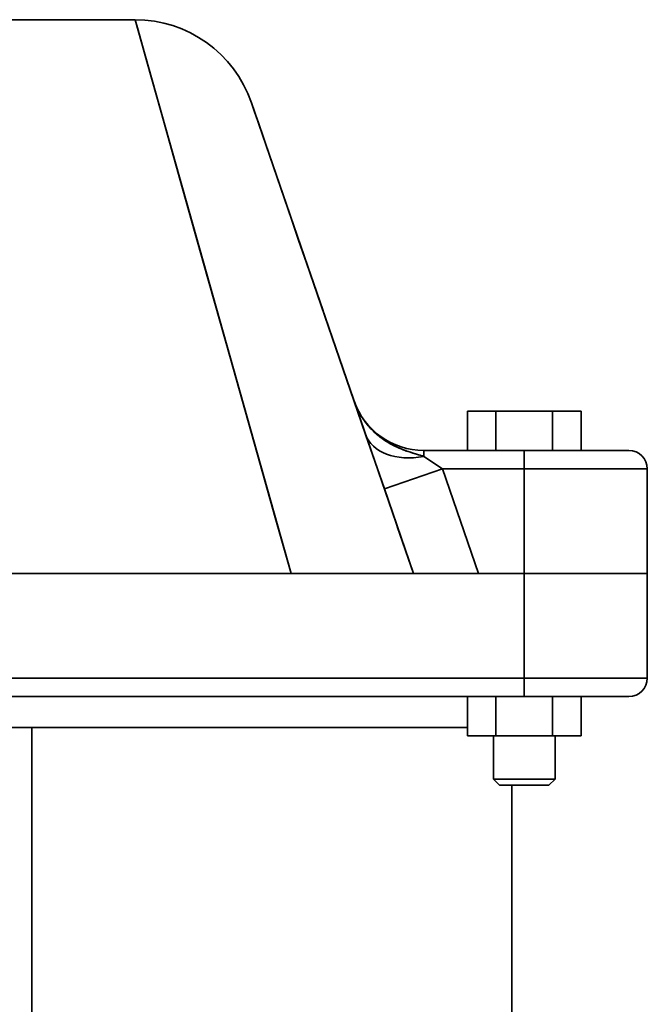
# Model space of a CAD drawing. Header units: inches. Extents: x 3928 to 5133, y 295 to 1597.
# Tile 9 of 12: x 4515 to 4617, y 1427 to 1587. Entities that reach past the tile are written whole.
import ezdxf

# ---------------------------------------------------------------- set-up
doc = ezdxf.new("R2010")
doc.units = ezdxf.units.IN
doc.header["$MEASUREMENT"] = 0

msp = doc.modelspace()

# ---------------------------------------------------------------- linework, layer by layer
at = {"color": 7, "lineweight": 35}
for p, q in [((4533.64, 1587.2), (4500.15, 1587.2)), ((4533.64, 1587.2), (4500.15, 1587.2)), ((4533.64, 1587.2), (4558.99, 1497.2)), ((4569.22, 1525.29), (4552.55, 1573.71)), ((4578.89, 1497.2), (4552.55, 1573.71)), ((4596.89, 1514.2), (4616.89, 1514.2)), ((4616.89, 1514.2), (4596.89, 1514.2)), ((4566.84, 1497.2), (4436.89, 1497.2)), ((4566.84, 1497.2), (4436.89, 1497.2)), ((4473.93, 1497.2), (4559.85, 1497.2)), ((4474.79, 1497.2), (4558.99, 1497.2)), ((4558.99, 1497.2), (4474.79, 1497.2)), ((4596.89, 1497.2), (4567.01, 1497.2)), ((4588.48, 1497.2), (4567.01, 1497.2)), ((4596.89, 1497.2), (4616.89, 1497.2)), ((4616.89, 1497.2), (4596.89, 1497.2)), ((4436.89, 1480.2), (4596.89, 1480.2)), ((4596.89, 1480.2), (4436.89, 1480.2)), ((4596.89, 1480.2), (4616.89, 1480.2)), ((4596.89, 1480.2), (4616.89, 1480.2)), ((4436.89, 1477.2), (4596.89, 1477.2)), ((4596.89, 1477.2), (4436.89, 1477.2)), ((4587.65, 1477.2), (4477.1, 1477.2)), ((4479.5, 1472.2), (4516.89, 1472.2)), ((4516.89, 1472.2), (4479.5, 1472.2)), ((4587.65, 1472.2), (4516.89, 1472.2)), ((4516.89, 1357.2), (4516.89, 1472.2)), ((4516.89, 1472.2), (4585.34, 1472.2)), ((4516.89, 1357.2), (4516.89, 1472.2)), ((4594.89, 1462.8), (4594.89, 1357.2))]:
    msp.add_line(p, q, dxfattribs=at)
at = {"color": 7, "lineweight": 35, "ltscale": 0.044597}
msp.add_line((4534.12, 1585.48), (4533.64, 1587.2), dxfattribs=at)
at = {"color": 7, "lineweight": 35, "ltscale": 0.131923}
msp.add_line((4535.55, 1580.4), (4534.12, 1585.48), dxfattribs=at)
at = {"color": 7, "lineweight": 35, "ltscale": 0.213806}
msp.add_line((4537.87, 1572.17), (4535.55, 1580.4), dxfattribs=at)
at = {"color": 7, "lineweight": 35, "ltscale": 0.009761}
msp.add_line((4552.67, 1573.34), (4552.55, 1573.71), dxfattribs=at)
at = {"color": 7, "lineweight": 35, "ltscale": 0.029174}
msp.add_line((4553.05, 1572.24), (4552.67, 1573.34), dxfattribs=at)
at = {"color": 7, "lineweight": 35, "ltscale": 0.287328}
msp.add_line((4540.99, 1561.11), (4537.87, 1572.17), dxfattribs=at)
at = {"color": 7, "lineweight": 35, "ltscale": 0.048268}
msp.add_line((4553.68, 1570.41), (4553.05, 1572.24), dxfattribs=at)
at = {"color": 7, "lineweight": 35, "ltscale": 0.066828}
msp.add_line((4554.55, 1567.88), (4553.68, 1570.41), dxfattribs=at)
at = {"color": 7, "lineweight": 35, "ltscale": 0.084673}
msp.add_line((4555.66, 1564.68), (4554.55, 1567.88), dxfattribs=at)
at = {"color": 7, "lineweight": 35, "ltscale": 0.350412}
msp.add_line((4544.79, 1547.62), (4540.99, 1561.11), dxfattribs=at)
at = {"color": 7, "lineweight": 35, "ltscale": 0.132335}
msp.add_line((4560.23, 1551.39), (4558.51, 1556.39), dxfattribs=at)
at = {"color": 7, "lineweight": 35, "ltscale": 0.145885}
msp.add_line((4562.13, 1545.87), (4560.23, 1551.39), dxfattribs=at)
at = {"color": 7, "lineweight": 35, "ltscale": 0.40176}
msp.add_line((4549.15, 1532.15), (4544.79, 1547.62), dxfattribs=at)
at = {"color": 7, "lineweight": 35, "ltscale": 0.158136}
msp.add_line((4564.19, 1539.89), (4562.13, 1545.87), dxfattribs=at)
at = {"color": 7, "lineweight": 35, "ltscale": 0.440722}
msp.add_line((4553.93, 1515.18), (4549.15, 1532.15), dxfattribs=at)
at = {"color": 7, "lineweight": 35, "ltscale": 0.001212}
msp.add_line((4569.22, 1525.29), (4569.23, 1525.24), dxfattribs=at)
at = {"color": 7, "lineweight": 35, "ltscale": 0.14521}
msp.add_line((4571.11, 1519.8), (4569.22, 1525.29), dxfattribs=at)
at = {"color": 7, "lineweight": 35, "ltscale": 0.001241}
msp.add_line((4569.24, 1525.24), (4569.22, 1525.29), dxfattribs=at)
at = {"color": 7, "lineweight": 35, "ltscale": 0.115469}
for p, q in [((4587.65, 1523.6), (4592.27, 1523.6)), ((4592.27, 1523.6), (4587.65, 1523.6)), ((4601.51, 1523.6), (4606.13, 1523.6)), ((4606.13, 1523.6), (4601.51, 1523.6)), ((4592.27, 1477.2), (4587.65, 1477.2)), ((4592.27, 1477.2), (4587.65, 1477.2)), ((4606.13, 1477.2), (4601.51, 1477.2)), ((4606.13, 1477.2), (4601.51, 1477.2)), ((4592.27, 1470.8), (4587.65, 1470.8)), ((4587.65, 1470.8), (4592.27, 1470.8)), ((4606.13, 1470.8), (4601.51, 1470.8)), ((4601.51, 1470.8), (4606.13, 1470.8))]:
    msp.add_line(p, q, dxfattribs=at)
at = {"color": 7, "lineweight": 35, "ltscale": 0.160001}
for p, q in [((4587.65, 1523.6), (4587.65, 1517.2)), ((4587.65, 1517.2), (4587.65, 1523.6)), ((4592.27, 1517.2), (4592.27, 1523.6)), ((4592.27, 1523.6), (4592.27, 1517.2)), ((4601.51, 1517.2), (4601.51, 1523.6)), ((4601.51, 1523.6), (4601.51, 1517.2)), ((4606.13, 1517.2), (4606.13, 1523.6)), ((4606.13, 1523.6), (4606.13, 1517.2)), ((4606.13, 1517.2), (4606.13, 1523.6)), ((4606.13, 1523.6), (4606.13, 1517.2)), ((4587.65, 1470.8), (4587.65, 1477.2)), ((4587.65, 1477.2), (4587.65, 1470.8)), ((4592.27, 1477.2), (4592.27, 1470.8)), ((4592.27, 1470.8), (4592.27, 1477.2)), ((4601.51, 1477.2), (4601.51, 1470.8)), ((4601.51, 1470.8), (4601.51, 1477.2)), ((4606.13, 1477.2), (4606.13, 1470.8)), ((4606.13, 1470.8), (4606.13, 1477.2)), ((4606.13, 1477.2), (4606.13, 1470.8)), ((4606.13, 1470.8), (4606.13, 1477.2))]:
    msp.add_line(p, q, dxfattribs=at)
at = {"color": 7, "lineweight": 35, "ltscale": 0.230942}
for p, q in [((4592.27, 1523.6), (4601.51, 1523.6)), ((4601.51, 1523.6), (4592.27, 1523.6)), ((4601.51, 1477.2), (4592.27, 1477.2)), ((4601.51, 1477.2), (4592.27, 1477.2)), ((4601.51, 1470.8), (4592.27, 1470.8)), ((4592.27, 1470.8), (4601.51, 1470.8))]:
    msp.add_line(p, q, dxfattribs=at)
at = {"color": 7, "lineweight": 35, "ltscale": 0.234179}
msp.add_line((4574.16, 1510.94), (4571.11, 1519.8), dxfattribs=at)
at = {"color": 7, "lineweight": 35, "ltscale": 0.023901}
msp.add_line((4580.57, 1517.2), (4580.57, 1516.24), dxfattribs=at)
msp.add_line((4580.57, 1517.2), (4580.57, 1516.24), dxfattribs=at)
at = {"color": 7, "lineweight": 35, "ltscale": 0.408176}
for p, q in [((4596.89, 1517.2), (4580.57, 1517.2)), ((4580.57, 1517.2), (4596.89, 1517.2))]:
    msp.add_line(p, q, dxfattribs=at)
at = {"color": 7, "lineweight": 35, "ltscale": 0.1375}
msp.add_line((4602.39, 1517.2), (4596.89, 1517.2), dxfattribs=at)
at = {"color": 7, "lineweight": 35, "ltscale": 0.075}
for p, q in [((4596.89, 1514.2), (4596.89, 1517.2)), ((4596.89, 1517.2), (4596.89, 1514.2)), ((4596.89, 1477.2), (4596.89, 1480.2)), ((4596.89, 1477.2), (4596.89, 1480.2))]:
    msp.add_line(p, q, dxfattribs=at)
at = {"color": 7, "lineweight": 35, "ltscale": 0.179482}
msp.add_line((4604.07, 1517.2), (4596.89, 1517.2), dxfattribs=at)
at = {"color": 7, "lineweight": 35, "ltscale": 0.052654}
msp.add_line((4596.89, 1517.2), (4599, 1517.2), dxfattribs=at)
at = {"color": 7, "lineweight": 35, "ltscale": 0.036288}
msp.add_line((4599, 1517.2), (4600.45, 1517.2), dxfattribs=at)
at = {"color": 7, "lineweight": 35, "ltscale": 0.067499}
msp.add_line((4600.45, 1517.2), (4603.15, 1517.2), dxfattribs=at)
at = {"color": 7, "lineweight": 35, "ltscale": 0.056427}
msp.add_line((4603.15, 1517.2), (4605.41, 1517.2), dxfattribs=at)
at = {"color": 7, "lineweight": 35, "ltscale": 0.101492}
msp.add_line((4608.13, 1517.2), (4604.07, 1517.2), dxfattribs=at)
at = {"color": 7, "lineweight": 35, "ltscale": 0.029225}
msp.add_line((4605.41, 1517.2), (4606.58, 1517.2), dxfattribs=at)
at = {"color": 7, "lineweight": 35, "ltscale": 0.048042}
msp.add_line((4606.58, 1517.2), (4608.5, 1517.2), dxfattribs=at)
at = {"color": 7, "lineweight": 35, "ltscale": 0.144026}
msp.add_line((4613.89, 1517.2), (4608.13, 1517.2), dxfattribs=at)
at = {"color": 7, "lineweight": 35, "ltscale": 0.02861}
msp.add_line((4608.5, 1517.2), (4609.64, 1517.2), dxfattribs=at)
at = {"color": 7, "lineweight": 35, "ltscale": 0.029568}
msp.add_line((4609.64, 1517.2), (4610.82, 1517.2), dxfattribs=at)
at = {"color": 7, "lineweight": 35, "ltscale": 0.028351}
msp.add_line((4610.82, 1517.2), (4611.96, 1517.2), dxfattribs=at)
at = {"color": 7, "lineweight": 35, "ltscale": 0.024426}
msp.add_line((4611.96, 1517.2), (4612.94, 1517.2), dxfattribs=at)
at = {"color": 7, "lineweight": 35, "ltscale": 0.017307}
msp.add_line((4612.94, 1517.2), (4613.63, 1517.2), dxfattribs=at)
at = {"color": 7, "lineweight": 35, "ltscale": 0.006602}
msp.add_line((4613.63, 1517.2), (4613.89, 1517.2), dxfattribs=at)
at = {"color": 7, "lineweight": 35, "ltscale": 0.091782}
msp.add_line((4580.57, 1516.24), (4583.61, 1514.2), dxfattribs=at)
at = {"color": 7, "lineweight": 35, "ltscale": 0.043011}
msp.add_line((4580.57, 1516.24), (4581.99, 1515.28), dxfattribs=at)
at = {"color": 7, "lineweight": 35, "ltscale": 0.024037}
msp.add_line((4581.99, 1515.28), (4582.79, 1514.75), dxfattribs=at)
at = {"color": 7, "lineweight": 35, "ltscale": 0.23102}
msp.add_line((4556.43, 1506.28), (4553.93, 1515.18), dxfattribs=at)
at = {"color": 7, "lineweight": 35, "ltscale": 0.25}
for p, q in [((4583.61, 1514.2), (4574.16, 1510.94)), ((4574.16, 1510.94), (4583.61, 1514.2)), ((4601.89, 1470.8), (4591.89, 1470.8)), ((4601.89, 1463.8), (4591.89, 1463.8)), ((4591.89, 1463.8), (4601.89, 1463.8))]:
    msp.add_line(p, q, dxfattribs=at)
at = {"color": 7, "lineweight": 35, "ltscale": 0.024733}
msp.add_line((4582.79, 1514.75), (4583.61, 1514.2), dxfattribs=at)
at = {"color": 7, "lineweight": 35, "ltscale": 0.331934}
for p, q in [((4583.61, 1514.2), (4596.89, 1514.2)), ((4596.89, 1514.2), (4583.61, 1514.2))]:
    msp.add_line(p, q, dxfattribs=at)
at = {"color": 7, "lineweight": 35, "ltscale": 0.449489}
msp.add_line((4583.61, 1514.2), (4589.47, 1497.2), dxfattribs=at)
msp.add_line((4583.61, 1514.2), (4589.47, 1497.2), dxfattribs=at)
at = {"color": 7, "lineweight": 35, "ltscale": 0.425}
for p, q in [((4596.89, 1497.2), (4596.89, 1514.2)), ((4596.89, 1497.2), (4596.89, 1514.2)), ((4616.89, 1497.2), (4616.89, 1514.2)), ((4616.89, 1514.2), (4616.89, 1497.2)), ((4616.89, 1497.2), (4616.89, 1514.2)), ((4596.89, 1480.2), (4596.89, 1497.2)), ((4596.89, 1480.2), (4596.89, 1497.2)), ((4616.89, 1480.2), (4616.89, 1497.2)), ((4616.89, 1497.2), (4616.89, 1480.2)), ((4616.89, 1480.2), (4616.89, 1497.2)), ((4613.89, 1477.2), (4596.89, 1477.2))]:
    msp.add_line(p, q, dxfattribs=at)
at = {"color": 7, "lineweight": 35, "ltscale": 0.363408}
msp.add_line((4574.16, 1510.94), (4578.89, 1497.2), dxfattribs=at)
at = {"color": 7, "lineweight": 35, "ltscale": 0.236015}
msp.add_line((4558.99, 1497.2), (4556.43, 1506.28), dxfattribs=at)
at = {"color": 7, "lineweight": 35, "ltscale": 0.202513}
msp.add_line((4578.89, 1497.2), (4576.25, 1504.86), dxfattribs=at)
at = {"color": 7, "lineweight": 35, "ltscale": 0.095796}
msp.add_line((4558.99, 1497.2), (4562.82, 1497.2), dxfattribs=at)
at = {"color": 7, "lineweight": 35, "ltscale": 0.048164}
msp.add_line((4560.92, 1497.2), (4558.99, 1497.2), dxfattribs=at)
at = {"color": 7, "lineweight": 35, "ltscale": 0.025916}
msp.add_line((4560.89, 1497.2), (4559.85, 1497.2), dxfattribs=at)
at = {"color": 7, "lineweight": 35, "ltscale": 0.025667}
for p, q in [((4561.92, 1497.2), (4560.89, 1497.2)), ((4588.43, 1497.2), (4587.4, 1497.2))]:
    msp.add_line(p, q, dxfattribs=at)
at = {"color": 7, "lineweight": 35, "ltscale": 0.047632}
msp.add_line((4562.82, 1497.2), (4560.92, 1497.2), dxfattribs=at)
at = {"color": 7, "lineweight": 35, "ltscale": 0.049602}
msp.add_line((4563.9, 1497.2), (4561.92, 1497.2), dxfattribs=at)
at = {"color": 7, "lineweight": 35, "ltscale": 0.092561}
msp.add_line((4562.82, 1497.2), (4566.53, 1497.2), dxfattribs=at)
at = {"color": 7, "lineweight": 35, "ltscale": 0.047029}
msp.add_line((4564.7, 1497.2), (4562.82, 1497.2), dxfattribs=at)
at = {"color": 7, "lineweight": 35, "ltscale": 0.045712}
for p, q in [((4565.73, 1497.2), (4563.9, 1497.2)), ((4585.42, 1497.2), (4583.59, 1497.2)), ((4585.42, 1497.2), (4583.59, 1497.2))]:
    msp.add_line(p, q, dxfattribs=at)
at = {"color": 7, "lineweight": 35, "ltscale": 0.045532}
msp.add_line((4566.53, 1497.2), (4564.7, 1497.2), dxfattribs=at)
at = {"color": 7, "lineweight": 35, "ltscale": 0.045457}
msp.add_line((4565.09, 1497.2), (4566.91, 1497.2), dxfattribs=at)
at = {"color": 7, "lineweight": 35, "ltscale": 0.08568}
msp.add_line((4566.53, 1497.2), (4569.95, 1497.2), dxfattribs=at)
at = {"color": 7, "lineweight": 35, "ltscale": 0.043748}
msp.add_line((4568.28, 1497.2), (4566.53, 1497.2), dxfattribs=at)
at = {"color": 7, "lineweight": 35, "ltscale": 0.037302}
msp.add_line((4566.91, 1497.2), (4568.4, 1497.2), dxfattribs=at)
at = {"color": 7, "lineweight": 35, "ltscale": 0.005176}
msp.add_line((4567.33, 1497.2), (4567.13, 1497.2), dxfattribs=at)
at = {"color": 7, "lineweight": 35, "ltscale": 0.032883}
for p, q in [((4568.65, 1497.2), (4567.33, 1497.2)), ((4581.99, 1497.2), (4580.67, 1497.2)), ((4581.99, 1497.2), (4580.67, 1497.2))]:
    msp.add_line(p, q, dxfattribs=at)
at = {"color": 7, "lineweight": 35, "ltscale": 0.041931}
msp.add_line((4569.95, 1497.2), (4568.28, 1497.2), dxfattribs=at)
at = {"color": 7, "lineweight": 35, "ltscale": 0.012076}
msp.add_line((4568.4, 1497.2), (4568.88, 1497.2), dxfattribs=at)
at = {"color": 7, "lineweight": 35, "ltscale": 0.024432}
msp.add_line((4569.63, 1497.2), (4568.65, 1497.2), dxfattribs=at)
at = {"color": 7, "lineweight": 35, "ltscale": 0.015047}
msp.add_line((4570.23, 1497.2), (4569.63, 1497.2), dxfattribs=at)
at = {"color": 7, "lineweight": 35, "ltscale": 0.075812}
msp.add_line((4569.95, 1497.2), (4572.99, 1497.2), dxfattribs=at)
at = {"color": 7, "lineweight": 35, "ltscale": 0.03949}
msp.add_line((4571.53, 1497.2), (4569.95, 1497.2), dxfattribs=at)
at = {"color": 7, "lineweight": 35, "ltscale": 0.005766}
msp.add_line((4570.2, 1497.2), (4570.43, 1497.2), dxfattribs=at)
at = {"color": 7, "lineweight": 35, "ltscale": 0.005081}
for p, q in [((4570.43, 1497.2), (4570.23, 1497.2)), ((4579.1, 1497.2), (4578.89, 1497.2)), ((4579.1, 1497.2), (4578.89, 1497.2))]:
    msp.add_line(p, q, dxfattribs=at)
at = {"color": 7, "lineweight": 35, "ltscale": 0.036322}
msp.add_line((4572.99, 1497.2), (4571.53, 1497.2), dxfattribs=at)
at = {"color": 7, "lineweight": 35, "ltscale": 0.062778}
msp.add_line((4572.99, 1497.2), (4575.5, 1497.2), dxfattribs=at)
at = {"color": 7, "lineweight": 35, "ltscale": 0.033134}
msp.add_line((4574.31, 1497.2), (4572.99, 1497.2), dxfattribs=at)
at = {"color": 7, "lineweight": 35, "ltscale": 0.029643}
msp.add_line((4575.5, 1497.2), (4574.31, 1497.2), dxfattribs=at)
at = {"color": 7, "lineweight": 35, "ltscale": 0.046536}
msp.add_line((4575.5, 1497.2), (4577.36, 1497.2), dxfattribs=at)
at = {"color": 7, "lineweight": 35, "ltscale": 0.025403}
msp.add_line((4576.51, 1497.2), (4575.5, 1497.2), dxfattribs=at)
at = {"color": 7, "lineweight": 35, "ltscale": 0.021133}
msp.add_line((4577.36, 1497.2), (4576.51, 1497.2), dxfattribs=at)
at = {"color": 7, "lineweight": 35, "ltscale": 0.028749}
msp.add_line((4577.36, 1497.2), (4578.51, 1497.2), dxfattribs=at)
at = {"color": 7, "lineweight": 35, "ltscale": 0.016771}
msp.add_line((4578.03, 1497.2), (4577.36, 1497.2), dxfattribs=at)
at = {"color": 7, "lineweight": 35, "ltscale": 0.011978}
msp.add_line((4578.51, 1497.2), (4578.03, 1497.2), dxfattribs=at)
at = {"color": 7, "lineweight": 35, "ltscale": 0.009596}
msp.add_line((4578.51, 1497.2), (4578.89, 1497.2), dxfattribs=at)
at = {"color": 7, "lineweight": 35, "ltscale": 0.007185}
msp.add_line((4578.8, 1497.2), (4578.51, 1497.2), dxfattribs=at)
at = {"color": 7, "lineweight": 35, "ltscale": 0.002411}
msp.add_line((4578.89, 1497.2), (4578.8, 1497.2), dxfattribs=at)
at = {"color": 7, "lineweight": 35, "ltscale": 0.015045}
msp.add_line((4579.7, 1497.2), (4579.1, 1497.2), dxfattribs=at)
msp.add_line((4579.7, 1497.2), (4579.1, 1497.2), dxfattribs=at)
at = {"color": 7, "lineweight": 35, "ltscale": 0.024434}
msp.add_line((4580.67, 1497.2), (4579.7, 1497.2), dxfattribs=at)
msp.add_line((4580.67, 1497.2), (4579.7, 1497.2), dxfattribs=at)
at = {"color": 7, "lineweight": 35, "ltscale": 0.040067}
msp.add_line((4583.59, 1497.2), (4581.99, 1497.2), dxfattribs=at)
msp.add_line((4583.59, 1497.2), (4581.99, 1497.2), dxfattribs=at)
at = {"color": 7, "lineweight": 35, "ltscale": 0.0496}
msp.add_line((4587.4, 1497.2), (4585.42, 1497.2), dxfattribs=at)
msp.add_line((4587.4, 1497.2), (4585.42, 1497.2), dxfattribs=at)
at = {"color": 7, "lineweight": 35, "ltscale": 0.051584}
msp.add_line((4589.47, 1497.2), (4587.4, 1497.2), dxfattribs=at)
at = {"color": 7, "lineweight": 35, "ltscale": 0.025917}
msp.add_line((4589.47, 1497.2), (4588.43, 1497.2), dxfattribs=at)
at = {"color": 7, "lineweight": 35, "ltscale": 0.185594}
for p, q in [((4589.47, 1497.2), (4596.89, 1497.2)), ((4596.89, 1497.2), (4589.47, 1497.2)), ((4596.89, 1497.2), (4589.47, 1497.2))]:
    msp.add_line(p, q, dxfattribs=at)
at = {"color": 7, "lineweight": 35, "ltscale": 0.049008}
msp.add_line((4598.85, 1497.2), (4596.89, 1497.2), dxfattribs=at)
at = {"color": 7, "lineweight": 35, "ltscale": 0.097545}
msp.add_line((4600.79, 1497.2), (4596.89, 1497.2), dxfattribs=at)
at = {"color": 7, "lineweight": 35, "ltscale": 0.048537}
msp.add_line((4600.79, 1497.2), (4598.85, 1497.2), dxfattribs=at)
at = {"color": 7, "lineweight": 35, "ltscale": 0.047598}
msp.add_line((4602.7, 1497.2), (4600.79, 1497.2), dxfattribs=at)
at = {"color": 7, "lineweight": 35, "ltscale": 0.093797}
msp.add_line((4604.55, 1497.2), (4600.79, 1497.2), dxfattribs=at)
at = {"color": 7, "lineweight": 35, "ltscale": 0.046199}
msp.add_line((4604.55, 1497.2), (4602.7, 1497.2), dxfattribs=at)
at = {"color": 7, "lineweight": 35, "ltscale": 0.044356}
msp.add_line((4606.32, 1497.2), (4604.55, 1497.2), dxfattribs=at)
at = {"color": 7, "lineweight": 35, "ltscale": 0.086443}
msp.add_line((4608, 1497.2), (4604.55, 1497.2), dxfattribs=at)
at = {"color": 7, "lineweight": 35, "ltscale": 0.042087}
msp.add_line((4608, 1497.2), (4606.32, 1497.2), dxfattribs=at)
at = {"color": 7, "lineweight": 35, "ltscale": 0.039412}
msp.add_line((4609.58, 1497.2), (4608, 1497.2), dxfattribs=at)
at = {"color": 7, "lineweight": 35, "ltscale": 0.075769}
msp.add_line((4611.03, 1497.2), (4608, 1497.2), dxfattribs=at)
at = {"color": 7, "lineweight": 35, "ltscale": 0.036357}
msp.add_line((4611.03, 1497.2), (4609.58, 1497.2), dxfattribs=at)
at = {"color": 7, "lineweight": 35, "ltscale": 0.032951}
msp.add_line((4612.35, 1497.2), (4611.03, 1497.2), dxfattribs=at)
at = {"color": 7, "lineweight": 35, "ltscale": 0.062181}
msp.add_line((4613.52, 1497.2), (4611.03, 1497.2), dxfattribs=at)
at = {"color": 7, "lineweight": 35, "ltscale": 0.02923}
msp.add_line((4613.52, 1497.2), (4612.35, 1497.2), dxfattribs=at)
at = {"color": 7, "lineweight": 35, "ltscale": 0.025226}
msp.add_line((4614.53, 1497.2), (4613.52, 1497.2), dxfattribs=at)
at = {"color": 7, "lineweight": 35, "ltscale": 0.046205}
msp.add_line((4615.37, 1497.2), (4613.52, 1497.2), dxfattribs=at)
at = {"color": 7, "lineweight": 35, "ltscale": 0.020979}
msp.add_line((4615.37, 1497.2), (4614.53, 1497.2), dxfattribs=at)
at = {"color": 7, "lineweight": 35, "ltscale": 0.01653}
msp.add_line((4616.03, 1497.2), (4615.37, 1497.2), dxfattribs=at)
at = {"color": 7, "lineweight": 35, "ltscale": 0.028453}
msp.add_line((4616.51, 1497.2), (4615.37, 1497.2), dxfattribs=at)
at = {"color": 7, "lineweight": 35, "ltscale": 0.011923}
msp.add_line((4616.51, 1497.2), (4616.03, 1497.2), dxfattribs=at)
at = {"color": 7, "lineweight": 35, "ltscale": 0.007199}
msp.add_line((4616.8, 1497.2), (4616.51, 1497.2), dxfattribs=at)
at = {"color": 7, "lineweight": 35, "ltscale": 0.009607}
msp.add_line((4616.89, 1497.2), (4616.51, 1497.2), dxfattribs=at)
at = {"color": 7, "lineweight": 35, "ltscale": 0.002408}
msp.add_line((4616.89, 1497.2), (4616.8, 1497.2), dxfattribs=at)
at = {"color": 7, "lineweight": 35, "ltscale": 0.077335}
msp.add_line((4599.99, 1477.2), (4596.89, 1477.2), dxfattribs=at)
at = {"color": 7, "lineweight": 35, "ltscale": 0.079106}
msp.add_line((4603.15, 1477.2), (4599.99, 1477.2), dxfattribs=at)
at = {"color": 7, "lineweight": 35, "ltscale": 0.19406}
msp.add_line((4606.13, 1477.2), (4613.89, 1477.2), dxfattribs=at)
at = {"color": 7, "lineweight": 35, "ltscale": 0.032643}
msp.add_line((4608.91, 1477.2), (4607.61, 1477.2), dxfattribs=at)
at = {"color": 7, "lineweight": 35, "ltscale": 0.02943}
msp.add_line((4610.09, 1477.2), (4608.91, 1477.2), dxfattribs=at)
at = {"color": 7, "lineweight": 35, "ltscale": 0.025774}
msp.add_line((4611.12, 1477.2), (4610.09, 1477.2), dxfattribs=at)
at = {"color": 7, "lineweight": 35, "ltscale": 0.021797}
msp.add_line((4611.99, 1477.2), (4611.12, 1477.2), dxfattribs=at)
at = {"color": 7, "lineweight": 35, "ltscale": 0.017639}
msp.add_line((4612.7, 1477.2), (4611.99, 1477.2), dxfattribs=at)
at = {"color": 7, "lineweight": 35, "ltscale": 0.022745}
msp.add_line((4613.61, 1477.2), (4612.7, 1477.2), dxfattribs=at)
at = {"color": 7, "lineweight": 35, "ltscale": 0.057773}
msp.add_line((4585.34, 1472.2), (4587.65, 1472.2), dxfattribs=at)
at = {"color": 7, "lineweight": 35, "ltscale": 0.10594}
for p, q in [((4591.89, 1470.8), (4587.65, 1470.8)), ((4606.13, 1470.8), (4601.89, 1470.8))]:
    msp.add_line(p, q, dxfattribs=at)
at = {"color": 7, "lineweight": 35, "ltscale": 0.175}
for p, q in [((4591.89, 1470.8), (4591.89, 1463.8)), ((4591.89, 1463.8), (4591.89, 1470.8)), ((4601.89, 1463.8), (4601.89, 1470.8)), ((4601.89, 1463.8), (4601.89, 1470.8)), ((4601.89, 1463.8), (4601.89, 1470.8)), ((4601.89, 1463.8), (4601.89, 1470.8))]:
    msp.add_line(p, q, dxfattribs=at)
at = {"color": 7, "lineweight": 35, "ltscale": 0.105943}
for p, q in [((4606.13, 1470.8), (4601.89, 1470.8)), ((4601.89, 1470.8), (4606.13, 1470.8))]:
    msp.add_line(p, q, dxfattribs=at)
at = {"color": 7, "lineweight": 35, "ltscale": 0.035355}
for p, q in [((4592.89, 1462.8), (4591.89, 1463.8)), ((4591.89, 1463.8), (4592.89, 1462.8)), ((4601.89, 1463.8), (4600.89, 1462.8)), ((4600.89, 1462.8), (4601.89, 1463.8)), ((4601.89, 1463.8), (4600.89, 1462.8)), ((4600.89, 1462.8), (4601.89, 1463.8))]:
    msp.add_line(p, q, dxfattribs=at)
at = {"color": 7, "lineweight": 35, "ltscale": 0.2}
for p, q in [((4600.89, 1462.8), (4592.89, 1462.8)), ((4592.89, 1462.8), (4600.89, 1462.8))]:
    msp.add_line(p, q, dxfattribs=at)
at = {"color": 7, "lineweight": 35, "ltscale": 0.001921}
for p, q in [((4592.97, 1462.8), (4592.89, 1462.8)), ((4600.89, 1462.8), (4600.82, 1462.8))]:
    msp.add_line(p, q, dxfattribs=at)
at = {"color": 7, "lineweight": 35, "ltscale": 0.005692}
for p, q in [((4593.2, 1462.8), (4592.97, 1462.8)), ((4600.82, 1462.8), (4600.59, 1462.8))]:
    msp.add_line(p, q, dxfattribs=at)
at = {"color": 7, "lineweight": 35, "ltscale": 0.009241}
for p, q in [((4593.57, 1462.8), (4593.2, 1462.8)), ((4600.59, 1462.8), (4600.22, 1462.8))]:
    msp.add_line(p, q, dxfattribs=at)
at = {"color": 7, "lineweight": 35, "ltscale": 0.012436}
for p, q in [((4594.06, 1462.8), (4593.57, 1462.8)), ((4600.22, 1462.8), (4599.72, 1462.8))]:
    msp.add_line(p, q, dxfattribs=at)
at = {"color": 7, "lineweight": 35, "ltscale": 0.015154}
for p, q in [((4594.67, 1462.8), (4594.06, 1462.8)), ((4599.72, 1462.8), (4599.11, 1462.8))]:
    msp.add_line(p, q, dxfattribs=at)
at = {"color": 7, "lineweight": 35, "ltscale": 0.01729}
for p, q in [((4595.36, 1462.8), (4594.67, 1462.8)), ((4599.11, 1462.8), (4598.42, 1462.8))]:
    msp.add_line(p, q, dxfattribs=at)
at = {"color": 7, "lineweight": 35, "ltscale": 0.15}
for p, q in [((4600.89, 1462.8), (4594.89, 1462.8)), ((4594.89, 1462.8), (4600.89, 1462.8))]:
    msp.add_line(p, q, dxfattribs=at)
at = {"color": 7, "lineweight": 35, "ltscale": 0.018759}
for p, q in [((4596.11, 1462.8), (4595.36, 1462.8)), ((4598.42, 1462.8), (4597.67, 1462.8))]:
    msp.add_line(p, q, dxfattribs=at)
at = {"color": 7, "lineweight": 35, "ltscale": 0.019508}
for p, q in [((4596.89, 1462.8), (4596.11, 1462.8)), ((4597.67, 1462.8), (4596.89, 1462.8))]:
    msp.add_line(p, q, dxfattribs=at)
at = {"color": 7, "lineweight": 35}
for points in [[(4569.22, 1525.29), (4569.33, 1524.99), (4569.44, 1524.7), (4569.56, 1524.41), (4569.69, 1524.12), (4569.82, 1523.84), (4569.97, 1523.56), (4570.11, 1523.28), (4570.27, 1523.01), (4570.43, 1522.74), (4570.6, 1522.48), (4570.78, 1522.22), (4570.96, 1521.96), (4571.15, 1521.71), (4571.35, 1521.46), (4571.55, 1521.22), (4571.75, 1520.99), (4571.96, 1520.76), (4572.18, 1520.54), (4572.4, 1520.32), (4572.62, 1520.11), (4572.85, 1519.9), (4573.08, 1519.7), (4573.32, 1519.51), (4573.56, 1519.32), (4573.79, 1519.15), (4574.01, 1518.99), (4574.24, 1518.83), (4574.48, 1518.68), (4574.71, 1518.53), (4574.91, 1518.42), (4575.11, 1518.3), (4575.31, 1518.19), (4575.47, 1518.11), (4575.62, 1518.03), (4575.78, 1517.95), (4575.93, 1517.87), (4576.25, 1517.72), (4576.56, 1517.58), (4576.88, 1517.44), (4577.2, 1517.32), (4577.39, 1517.24), (4577.59, 1517.17), (4577.79, 1517.1), (4578, 1517.03), (4578.39, 1516.9), (4578.77, 1516.78), (4579.02, 1516.7), (4579.52, 1516.56), (4580, 1516.41), (4580.23, 1516.35), (4580.57, 1516.24)], [(4577.61, 1517.16), (4577.44, 1517.23), (4577.26, 1517.29), (4577.02, 1517.39), (4576.77, 1517.49), (4576.52, 1517.6), (4576.23, 1517.73), (4575.95, 1517.86), (4575.66, 1518.01), (4575.37, 1518.16), (4575.07, 1518.32), (4574.93, 1518.41), (4574.78, 1518.49), (4574.59, 1518.61), (4574.39, 1518.74), (4574.2, 1518.87)], [(4580.57, 1516.24), (4580.36, 1516.31), (4580.14, 1516.37), (4579.69, 1516.5), (4579.21, 1516.65)]]:
    msp.add_lwpolyline(points, dxfattribs=at)
for centre, radius, start, end in [((4533.64, 1567.2), 20, 19, 90), ((4533.64, 1567.2), 20, 19, 90), ((4533.64, 1567.2), 20, 19, 90), ((4581.04, 1529.36), 12.5, 199.0098, 208.5925), ((4580.57, 1529.2), 12, 199.1642, 270), ((4581.12, 1529.41), 12.59, 208.599, 218.0759), ((4581.31, 1529.56), 12.84, 218.0874, 228.0694), ((4581.63, 1529.92), 13.32, 228.0779, 236.0731), ((4587.01, 1543.51), 27.97, 250.3842, 253.8159), ((4613.89, 1514.2), 3, 0, 90), ((4613.89, 1514.2), 3, 0, 90), ((4613.89, 1480.2), 3, 270.0004, 359.9991), ((4613.89, 1480.2), 3, 270, 0), ((4613.89, 1480.2), 3, 270, 0)]:
    msp.add_arc(centre, radius, start, end, dxfattribs=at)
for ratio in [0.660635, 0.660636]:
    msp.add_ellipse((4580.57, 1523.05), major_axis=(9.46, 3.26), ratio=ratio, start_param=3.141584, end_param=4.488692, dxfattribs=at)

doc.saveas('drawing.dxf')
